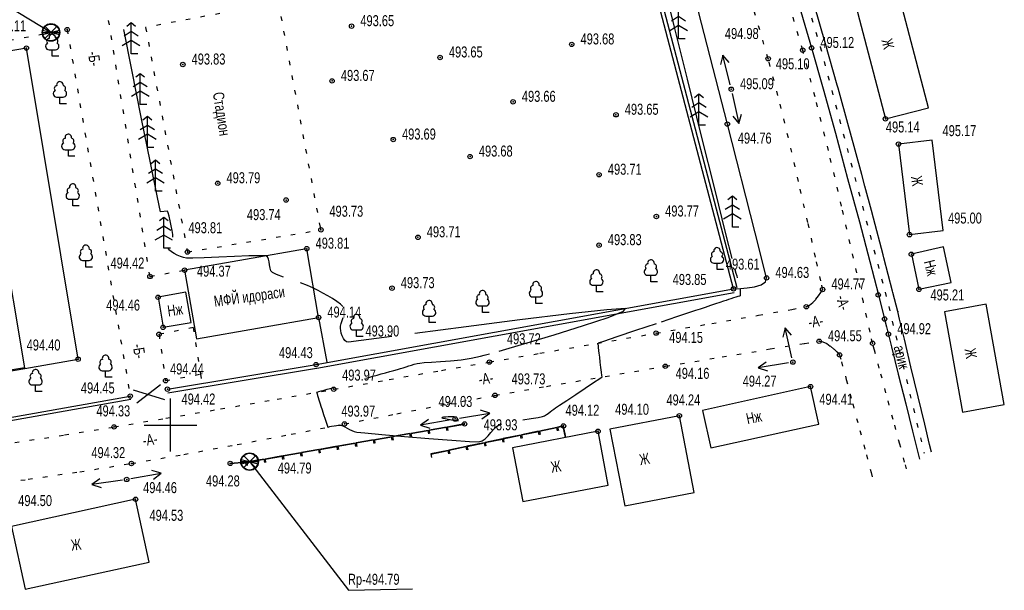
# Model space of a CAD drawing. Extents: x 0 to 667088, y 0 to 6446.
# Tile 4 of 256: x 579 to 691, y 260 to 325. Entities that reach past the tile are written whole.
import ezdxf

# ---------------------------------------------------------------- set-up
doc = ezdxf.new("R2010")
doc.units = 0
doc.header["$MEASUREMENT"] = 0
doc.linetypes.add('CONTI', pattern=[0])
doc.linetypes.add('STROT', pattern=[1.7, 0.5, -1.2])
for name, color, linetype in [('(035) Откосы', 7, 'Continuous'), ('GORIZ0', 32, 'CONTI'), ('NAD_M0', 7, 'CONTI'), ('PI_OT0', 172, 'CONTI'), ('PI_TT0', 5, 'CONTI'), ('SETKR', 2, 'CONTI'), ('SIT_L0', 250, 'CONTI'), ('STR_L0', 6, 'CONTI'), ('USLZN0', 250, 'CONTI'), ('ZAPSK0', 250, 'CONTI')]:
    doc.layers.add(name, color=color, linetype=linetype)
doc.styles.add('SHRFT', font='TXT', dxfattribs={"width": 0.75})
doc.styles.get("Standard").update_dxf_attribs({"font": 'times.ttf'})
doc.linetypes.add('ОГРАДА_ГЛИН', pattern='A,4,["|",Standard,S=0.8,R=0,X=0,Y=-0.8],0.5,["|",Standard,S=0.8,R=0,X=0,Y=-0.8],3.5', length=8)
doc.linetypes.add('ОТКОСЫ_НЕУКР1', pattern='A,0.5,["|",Standard,S=-1.2,R=0,X=0,Y=1.2],1,["|",Standard,S=-0.5,R=0,X=0,Y=0.5],0.5', length=2)

# ---------------------------------------------------------------- blocks, each defined once
blk = doc.blocks.new('BL_333')
at = {"color": 0}
for p, q in [((0, -3), (0, 3)), ((-3, 0), (3, 0))]:
    blk.add_line(p, q, dxfattribs=at)
blk = doc.blocks.new('BL_6')
at = {"color": 0}
for p, q in [((-1, 0), (1, 0)), ((-0.97, 0.25), (0.97, -0.25)), ((-0.97, -0.25), (0.97, 0.25)), ((-0.7, 0.7), (0.7, -0.7)), ((-0.7, -0.7), (0.7, 0.7))]:
    blk.add_line(p, q, dxfattribs=at)
for radius in [1, 0.95]:
    blk.add_circle((0, 0), radius, dxfattribs=at)
blk = doc.blocks.new('BL_101')
at = {"color": 0}
for p, q in [((-0.37, 0.75), (0.37, 0.75)), ((0, 0), (0, 0.75)), ((0.75, 0), (0, 0))]:
    blk.add_line(p, q, dxfattribs=at)
for centre, radius, start, end in [((0, 2.13), 0.37, 355, 195), ((-0.37, 1.14), 0.39, 120, 270), ((-0.34, 1.73), 0.3, 93, 230), ((0.34, 1.73), 0.3, 310, 87), ((0.37, 1.14), 0.39, 270, 60)]:
    blk.add_arc(centre, radius, start, end, dxfattribs=at)
blk = doc.blocks.new('BL_105')
at = {"color": 0}
for p, q in [((0, 3.5), (-0.5, 3.1)), ((0, 2.5), (0, 3.5)), ((0.5, 3.1), (0, 3.5)), ((0, 2.5), (-0.8, 2)), ((0, 1.5), (0, 2.5)), ((0.8, 2), (0, 2.5)), ((0, 1.5), (-1, 0.9)), ((0, 0), (0, 1.5)), ((1, 0.9), (0, 1.5)), ((0.75, 0), (0, 0))]:
    blk.add_line(p, q, dxfattribs=at)

msp = doc.modelspace()

# ---------------------------------------------------------------- linework, layer by layer
at = {"layer": '(035) Откосы', "linetype": 'ОТКОСЫ_НЕУКР1', "flags": 128}
msp.add_lwpolyline([(659.79, 294.5), (660.01, 294.5), (660.58, 294.53), (661.35, 294.6), (662.17, 294.73), (662.91, 294.95), (663.41, 295.28), (663.54, 295.74), (662.25, 300.86), (659.09, 313.2), (654.83, 329.84), (650.21, 347.87), (645.98, 364.36), (642.89, 376.4), (641.69, 381.06)], dxfattribs=at)
at = {"layer": 'GORIZ0', "color": 32}
for points in [[(649.72, 336.73), (649.91, 336.06), (650.09, 335.42), (650.26, 334.82), (650.45, 334.18), (650.64, 333.51), (650.84, 332.82), (651.04, 332.13), (651.23, 331.43), (651.41, 330.75), (651.94, 328.65), (653.04, 324.2), (654.52, 318.3), (656.13, 311.83), (657.66, 305.69), (658.89, 300.76), (659.59, 297.93)], [(649.72, 336.73), (649.91, 336.06), (650.09, 335.42), (650.26, 334.82), (650.45, 334.18), (650.64, 333.51), (650.84, 332.82), (651.04, 332.13), (651.23, 331.43), (651.41, 330.75), (651.94, 328.65), (653.04, 324.2), (654.52, 318.3), (656.13, 311.83), (657.66, 305.69), (658.89, 300.76), (659.59, 297.93)], [(596.17, 300.37), (596.14, 300.67), (596.07, 301.12), (595.96, 301.66), (595.85, 302.22), (595.73, 302.73), (595.63, 303.12), (595.57, 303.32), (594.75, 303.23), (594.41, 304.85), (593.62, 308.79), (592.58, 313.97), (591.49, 319.36), (590.58, 323.91)], [(596.17, 300.37), (596.14, 300.67), (596.07, 301.12), (595.96, 301.66), (595.85, 302.22), (595.73, 302.73), (595.63, 303.12), (595.57, 303.32), (594.75, 303.23), (594.41, 304.85), (593.62, 308.79), (592.58, 313.97), (591.49, 319.36), (590.58, 323.91)], [(608.73, 295.84), (607.94, 296.13), (607.46, 296.35), (607.29, 296.56), (607.19, 296.86), (607.13, 297.21), (607.09, 297.57), (607.02, 297.88), (606.9, 298.12), (606.7, 298.24), (606.05, 298.26), (604.78, 298.23), (603.15, 298.17), (601.37, 298.1), (599.72, 298.04), (598.41, 298), (597.71, 297.99), (597.37, 298.05), (597.01, 298.17), (596.64, 298.33), (596.3, 298.51), (596.01, 298.7), (595.78, 298.88), (595.65, 299.03), (595.63, 299.07), (595.61, 299.11)], [(608.73, 295.84), (607.94, 296.13), (607.46, 296.35), (607.29, 296.56), (607.19, 296.86), (607.13, 297.21), (607.09, 297.57), (607.02, 297.88), (606.9, 298.12), (606.7, 298.24), (606.05, 298.26), (604.78, 298.23), (603.15, 298.17), (601.37, 298.1), (599.72, 298.04), (598.41, 298), (597.71, 297.99), (597.37, 298.05), (597.01, 298.17), (596.64, 298.33), (596.3, 298.51), (596.01, 298.7), (595.78, 298.88), (595.65, 299.03), (595.63, 299.07), (595.61, 299.11)], [(659.93, 296.68), (660.05, 296.3), (660.15, 295.98), (660.22, 295.75)], [(659.93, 296.68), (660.05, 296.3), (660.15, 295.98), (660.22, 295.75)], [(615.46, 292.5), (615.17, 292.77), (614.77, 293.07), (614.28, 293.39), (613.75, 293.72), (613.19, 294.03), (612.64, 294.33), (612.13, 294.59), (611.46, 294.88), (610.63, 295.18)], [(615.46, 292.5), (615.17, 292.77), (614.77, 293.07), (614.28, 293.39), (613.75, 293.72), (613.19, 294.03), (612.64, 294.33), (612.13, 294.59), (611.46, 294.88), (610.63, 295.18)], [(660.55, 294.5), (660.54, 293.9), (660.54, 293.72), (660.46, 293.69), (660.29, 293.63), (660.06, 293.56), (659.79, 293.47), (659.5, 293.37), (659.21, 293.28), (658.96, 293.2), (658.67, 293.1), (658.25, 292.96), (657.74, 292.79), (657.17, 292.6), (656.58, 292.4), (656, 292.21), (655.47, 292.03), (654.68, 291.77), (653.32, 291.31), (651.57, 290.73)], [(660.55, 294.5), (660.54, 293.9), (660.54, 293.72), (660.46, 293.69), (660.29, 293.63), (660.06, 293.56), (659.79, 293.47), (659.5, 293.37), (659.21, 293.28), (658.96, 293.2), (658.67, 293.1), (658.25, 292.96), (657.74, 292.79), (657.17, 292.6), (656.58, 292.4), (656, 292.21), (655.47, 292.03), (654.68, 291.77), (653.32, 291.31), (651.57, 290.73)], [(633.2, 287.45), (636.09, 288.29), (639.44, 289.3), (642.77, 290.34), (645.56, 291.27), (647.31, 291.96), (647.52, 292.28), (645.43, 292.14), (641.16, 291.67), (635.55, 290.99), (629.43, 290.2), (623.64, 289.45)], [(633.2, 287.45), (636.09, 288.29), (639.44, 289.3), (642.77, 290.34), (645.56, 291.27), (647.31, 291.96), (647.52, 292.28), (645.43, 292.14), (641.16, 291.67), (635.55, 290.99), (629.43, 290.2), (623.64, 289.45)], [(621.01, 289.1), (617.54, 288.64), (616.09, 288.46), (615.86, 288.5), (615.67, 288.65), (615.51, 288.88), (615.38, 289.16), (615.28, 289.46), (615.21, 289.76), (615.17, 290.02), (615.18, 290.27), (615.25, 290.57), (615.36, 290.9), (615.48, 291.25)], [(621.01, 289.1), (617.54, 288.64), (616.09, 288.46), (615.86, 288.5), (615.67, 288.65), (615.51, 288.88), (615.38, 289.16), (615.28, 289.46), (615.21, 289.76), (615.17, 290.02), (615.18, 290.27), (615.25, 290.57), (615.36, 290.9), (615.48, 291.25)], [(651, 290.54), (648.68, 289.76), (646.56, 289.05), (645.02, 288.54), (644.43, 288.34)], [(651, 290.54), (648.68, 289.76), (646.56, 289.05), (645.02, 288.54), (644.43, 288.34)], [(644.87, 284.51), (644.85, 284.66), (644.8, 285.05), (644.74, 285.59), (644.67, 286.19), (644.6, 286.76), (644.54, 287.22), (644.51, 287.48), (644.43, 288.34)], [(644.87, 284.51), (644.85, 284.66), (644.8, 285.05), (644.74, 285.59), (644.67, 286.19), (644.6, 286.76), (644.54, 287.22), (644.51, 287.48), (644.43, 288.34)], [(618.06, 284.36), (618.51, 284.49), (618.87, 284.59), (619.33, 284.72), (619.81, 284.85), (620.3, 284.99), (620.78, 285.13), (621.23, 285.25), (621.64, 285.37), (621.99, 285.47), (622.31, 285.56), (622.62, 285.66), (622.93, 285.76), (623.25, 285.86), (623.56, 285.95), (623.88, 286.02), (624.2, 286.08), (624.7, 286.13), (625.5, 286.18), (626.52, 286.25), (627.67, 286.34), (628.87, 286.46), (630.03, 286.63), (631.07, 286.85), (631.49, 286.97), (632.09, 287.13)], [(618.06, 284.36), (618.51, 284.49), (618.87, 284.59), (619.33, 284.72), (619.81, 284.85), (620.3, 284.99), (620.78, 285.13), (621.23, 285.25), (621.64, 285.37), (621.99, 285.47), (622.31, 285.56), (622.62, 285.66), (622.93, 285.76), (623.25, 285.86), (623.56, 285.95), (623.88, 286.02), (624.2, 286.08), (624.7, 286.13), (625.5, 286.18), (626.52, 286.25), (627.67, 286.34), (628.87, 286.46), (630.03, 286.63), (631.07, 286.85), (631.49, 286.97), (632.09, 287.13)], [(635.89, 279.64), (636.84, 279.79), (637.62, 279.92), (638.1, 280.02), (638.33, 280.11), (638.56, 280.23), (638.77, 280.38), (638.98, 280.54), (639.18, 280.7), (639.39, 280.87), (639.6, 281.02), (640.05, 281.31), (640.86, 281.85), (641.88, 282.53), (642.95, 283.24), (643.91, 283.88), (644.6, 284.34), (644.87, 284.51)], [(635.89, 279.64), (636.84, 279.79), (637.62, 279.92), (638.1, 280.02), (638.33, 280.11), (638.56, 280.23), (638.77, 280.38), (638.98, 280.54), (639.18, 280.7), (639.39, 280.87), (639.6, 281.02), (640.05, 281.31), (640.86, 281.85), (641.88, 282.53), (642.95, 283.24), (643.91, 283.88), (644.6, 284.34), (644.87, 284.51)], [(612.47, 282.77), (612.54, 282.79), (612.73, 282.84), (613, 282.92), (613.32, 283.02), (613.66, 283.12), (614, 283.21), (614.29, 283.29), (614.35, 283.31), (614.42, 283.33)], [(612.47, 282.77), (612.54, 282.79), (612.73, 282.84), (613, 282.92), (613.32, 283.02), (613.66, 283.12), (614, 283.21), (614.29, 283.29), (614.35, 283.31), (614.42, 283.33)], [(612.47, 282.77), (612.49, 282.72), (612.53, 282.59), (612.58, 282.4), (612.65, 282.17), (612.73, 281.92), (612.8, 281.68), (612.87, 281.47), (612.96, 281.19), (613.1, 280.76), (613.27, 280.25), (613.44, 279.72), (613.6, 279.26), (613.7, 278.94), (613.74, 278.81)], [(612.47, 282.77), (612.49, 282.72), (612.53, 282.59), (612.58, 282.4), (612.65, 282.17), (612.73, 281.92), (612.8, 281.68), (612.87, 281.47), (612.96, 281.19), (613.1, 280.76), (613.27, 280.25), (613.44, 279.72), (613.6, 279.26), (613.7, 278.94), (613.74, 278.81)], [(628.2, 279.87), (628.07, 279.99), (627.92, 280), (627.69, 279.99), (627.41, 279.98), (627.13, 279.96), (626.88, 279.93), (626.72, 279.9), (626.67, 279.88)], [(628.2, 279.87), (628.07, 279.99), (627.92, 280), (627.69, 279.99), (627.41, 279.98), (627.13, 279.96), (626.88, 279.93), (626.72, 279.9), (626.67, 279.88)], [(626.67, 279.88), (626.79, 279.84), (627.06, 279.78), (627.41, 279.72), (627.79, 279.66), (628.14, 279.6), (628.42, 279.56), (628.56, 279.55), (628.35, 279.74)], [(626.67, 279.88), (626.79, 279.84), (627.06, 279.78), (627.41, 279.72), (627.79, 279.66), (628.14, 279.6), (628.42, 279.56), (628.56, 279.55), (628.35, 279.74)], [(613.74, 278.81), (613.8, 278.83), (613.96, 278.87), (614.18, 278.92), (614.45, 278.97), (614.73, 279.01), (615, 279.03), (615.23, 279.02), (615.45, 278.95), (615.68, 278.84), (615.94, 278.7), (616.2, 278.56), (616.48, 278.42), (616.75, 278.31), (617.03, 278.24), (617.95, 278.16), (619.89, 277.99), (622.44, 277.77), (625.21, 277.54), (627.81, 277.33), (629.83, 277.19), (630.87, 277.15), (631.27, 277.26), (631.62, 277.5), (631.94, 277.83), (632.25, 278.19), (632.56, 278.56), (632.89, 278.88), (633.27, 279.1), (633.38, 279.14), (633.51, 279.18)], [(613.74, 278.81), (613.8, 278.83), (613.96, 278.87), (614.18, 278.92), (614.45, 278.97), (614.73, 279.01), (615, 279.03), (615.23, 279.02), (615.45, 278.95), (615.68, 278.84), (615.94, 278.7), (616.2, 278.56), (616.48, 278.42), (616.75, 278.31), (617.03, 278.24), (617.95, 278.16), (619.89, 277.99), (622.44, 277.77), (625.21, 277.54), (627.81, 277.33), (629.83, 277.19), (630.87, 277.15), (631.27, 277.26), (631.62, 277.5), (631.94, 277.83), (632.25, 278.19), (632.56, 278.56), (632.89, 278.88), (633.27, 279.1), (633.38, 279.14), (633.51, 279.18)]]:
    msp.add_lwpolyline(points, dxfattribs=at)
at = {"layer": 'PI_TT0', "color": 0}
for centre in [(584.17, 323.91), (616.44, 324.3), (579.54, 321.82), (641.43, 322.23), (667.64, 321.58), (668.65, 321.83), (626.49, 320.75), (663.72, 320.61), (597.29, 319.95), (614.23, 318.09), (659.53, 317.15), (634.77, 315.72), (646.45, 314.25), (677.03, 313.79), (659.09, 313.2), (621.17, 311.44), (678.51, 310.93), (629.89, 309.51), (644.53, 307.45), (601.25, 306.48), (609.01, 304.58), (651.03, 302.71), (612.97, 301.2), (623.98, 300.35), (679.76, 300.65), (644.53, 299.46), (597.82, 298.68), (611.36, 299.06), (679.97, 298.43), (593.57, 295.91), (597.49, 296.62), (663.54, 295.74), (621.03, 294.58), (659.79, 294.5), (669.9, 294.43), (676.21, 293.81), (680.83, 294.45), (594.48, 293.55), (668.05, 292.47), (612.7, 291.25), (676.93, 291.08), (594.59, 289.34), (595.05, 290.14), (651, 289.48), (677.37, 289.36), (669.51, 288.56), (675.57, 288.33), (671.83, 287.01), (585.41, 286.52), (612.41, 285.91), (632.09, 286.2), (666.53, 286.19), (652.05, 285.72), (595.34, 284.09), (595.54, 283.12), (614.42, 283.11), (668.53, 283.41), (591.33, 282.34), (632.72, 282.42), (615.64, 279.18), (628.2, 279.74), (629.27, 279.18), (653.64, 280.11), (589.49, 278.84), (640.49, 278.95), (644.41, 278.34), (591.46, 274.69), (602.67, 274.7), (590.92, 272.88), (591.93, 270.63)]:
    msp.add_circle(centre, 0.25, dxfattribs=at)
for p in [(616.44, 324.3), (584.17, 323.91), (579.54, 321.82), (641.43, 322.23), (668.65, 321.83), (626.49, 320.75), (667.64, 321.58), (597.29, 319.95), (663.72, 320.61), (614.23, 318.09), (659.53, 317.15), (634.77, 315.72), (646.45, 314.25), (659.09, 313.2), (677.03, 313.79), (621.17, 311.44), (678.51, 310.93), (629.89, 309.51), (644.53, 307.45), (601.25, 306.48), (609.01, 304.58), (651.03, 302.71), (612.97, 301.2), (679.76, 300.65), (623.98, 300.35), (597.82, 298.68), (611.36, 299.06), (644.53, 299.46), (679.97, 298.43), (597.49, 296.62), (593.57, 295.91), (663.54, 295.74), (621.03, 294.58), (659.79, 294.5), (669.9, 294.43), (680.83, 294.45), (594.48, 293.55), (676.21, 293.81), (668.05, 292.47), (678.42, 291.94), (612.7, 291.25), (676.93, 291.08), (595.05, 290.14), (651, 289.48), (594.59, 289.34), (669.51, 288.56), (675.57, 288.33), (677.37, 289.36), (585.41, 286.52), (632.09, 286.2), (666.53, 286.19), (671.83, 287.01), (612.41, 285.91), (652.05, 285.72), (595.34, 284.09), (595.54, 283.12), (614.42, 283.11), (668.53, 283.41), (591.33, 282.34), (632.72, 282.42), (628.2, 279.74), (653.64, 280.11), (589.49, 278.84), (615.64, 279.18), (629.27, 279.18), (640.49, 278.95), (644.41, 278.34), (591.46, 274.69), (602.67, 274.7), (590.92, 272.88), (591.93, 270.63)]:
    msp.add_point(p, dxfattribs=at)
at = {"layer": 'SIT_L0', "color": 1}
for p, q in [((582.33, 323.59), (575.18126, 327.9121)), ((604.87, 274.9), (616.09244, 260.30571)), ((616.09244, 260.30571), (623.36948, 260.46044))]:
    msp.add_line(p, q, dxfattribs=at)
at = {"layer": 'SIT_L0', "color": 250}
for p, q in [((658.56, 321.03), (658.32, 319.94)), ((659.41, 317.64), (658.56, 321.03)), ((659.29, 320.18), (658.56, 321.03)), ((659.64, 316.66), (660.41, 313.25)), ((659.7, 314.11), (660.41, 313.25)), ((660.41, 313.25), (660.68, 314.33)), ((665.65, 290.09), (665.38, 289.01)), ((666.42, 286.68), (665.65, 290.09)), ((666.36, 289.23), (665.65, 290.09)), ((663.49, 286.19), (662.59, 285.53)), ((666.04, 286.11), (662.59, 285.53)), ((662.59, 285.53), (663.65, 285.2)), ((591.66, 283.05), (595.23, 281.95)), ((594.74, 283.63), (592.09, 281.54)), ((632.14, 280.4), (631.08, 280.73)), ((625.16, 279.69), (624.27, 279.02)), ((627.71, 279.65), (624.27, 279.02)), ((628.69, 279.82), (632.14, 280.4)), ((631.24, 279.74), (632.14, 280.4)), ((625.13, 278.45), (623.16, 278.1)), ((625.14, 278.4), (623.17, 278.06)), ((624.27, 279.02), (625.34, 278.71)), ((625.2, 278.06), (625.13, 278.46)), ((627.2, 278.82), (625.23, 278.47)), ((625.23, 278.47), (625.3, 278.08)), ((627.21, 278.77), (625.24, 278.43)), ((627.27, 278.42), (627.2, 278.82)), ((629.27, 279.18), (627.3, 278.83)), ((627.3, 278.83), (627.37, 278.44)), ((629.28, 279.13), (627.31, 278.79)), ((637.67, 278.35), (635.71, 277.94)), ((637.68, 278.3), (635.72, 277.89)), ((637.75, 277.96), (637.67, 278.35)), ((639.72, 278.78), (637.76, 278.37)), ((637.76, 278.37), (637.85, 277.98)), ((639.73, 278.73), (637.77, 278.32)), ((639.81, 278.4), (639.73, 278.79)), ((640.49, 278.95), (639.82, 278.81)), ((639.82, 278.81), (639.91, 278.42)), ((640.45, 278.89), (639.83, 278.76)), ((640.71, 277.65), (640.45, 278.89)), ((640.76, 277.66), (640.49, 278.95)), ((618.93, 277.37), (616.96, 277.02)), ((618.94, 277.32), (616.97, 276.98)), ((619, 276.97), (618.93, 277.37)), ((621, 277.73), (619.03, 277.38)), ((619.03, 277.38), (619.1, 276.99)), ((621.01, 277.68), (619.04, 277.34)), ((621.06, 277.33), (620.99, 277.73)), ((623.06, 278.09), (621.09, 277.74)), ((621.09, 277.74), (621.16, 277.35)), ((623.07, 278.04), (621.1, 277.7)), ((623.13, 277.69), (623.06, 278.09)), ((623.16, 278.1), (623.23, 277.71)), ((633.56, 277.48), (631.6, 277.07)), ((633.57, 277.43), (631.61, 277.02)), ((633.64, 277.1), (633.56, 277.49)), ((635.61, 277.92), (633.65, 277.51)), ((633.65, 277.51), (633.74, 277.12)), ((635.62, 277.87), (633.66, 277.46)), ((635.7, 277.53), (635.62, 277.92)), ((635.71, 277.94), (635.8, 277.55)), ((612.72, 276.28), (610.75, 275.93)), ((612.73, 276.23), (610.76, 275.89)), ((612.79, 275.88), (612.72, 276.28)), ((614.79, 276.64), (612.82, 276.29)), ((612.82, 276.29), (612.89, 275.9)), ((614.8, 276.59), (612.83, 276.25)), ((614.86, 276.24), (614.79, 276.64)), ((616.86, 277), (614.89, 276.65)), ((614.89, 276.65), (614.96, 276.26)), ((616.87, 276.95), (614.9, 276.61)), ((616.93, 276.61), (616.86, 277.01)), ((616.96, 277.02), (617.03, 276.63)), ((627.39, 276.18), (625.43, 275.77)), ((627.4, 276.13), (625.44, 275.72)), ((627.48, 275.8), (627.4, 276.19)), ((629.45, 276.62), (627.49, 276.21)), ((627.49, 276.21), (627.58, 275.82)), ((629.46, 276.57), (627.5, 276.16)), ((629.53, 276.23), (629.45, 276.62)), ((631.5, 277.05), (629.54, 276.64)), ((629.54, 276.64), (629.63, 276.25)), ((631.51, 277), (629.55, 276.59)), ((631.59, 276.66), (631.51, 277.05)), ((631.6, 277.07), (631.69, 276.68)), ((604.87, 274.9), (604.55, 274.87)), ((606.52, 275.19), (604.87, 274.9)), ((606.53, 275.14), (604.88, 274.85)), ((606.59, 274.79), (606.52, 275.19)), ((608.59, 275.55), (606.62, 275.2)), ((606.62, 275.2), (606.69, 274.81)), ((608.6, 275.5), (606.63, 275.16)), ((608.65, 275.15), (608.58, 275.55)), ((610.65, 275.91), (608.68, 275.56)), ((608.68, 275.56), (608.75, 275.17)), ((610.66, 275.86), (608.69, 275.52)), ((610.72, 275.52), (610.65, 275.92)), ((610.75, 275.93), (610.82, 275.54)), ((625.43, 275.77), (625.52, 275.38)), ((594.85, 273.6), (593.78, 273.91)), ((604.45, 274.86), (602.67, 274.7)), ((604.45, 274.81), (602.67, 274.65)), ((604.48, 274.46), (604.45, 274.86)), ((604.55, 274.87), (604.58, 274.47)), ((604.88, 274.85), (604.55, 274.82)), ((587.88, 272.94), (586.96, 272.31)), ((590.43, 272.81), (586.96, 272.31)), ((591.41, 272.97), (594.85, 273.6)), ((593.96, 272.93), (594.85, 273.6)), ((586.96, 272.31), (588.02, 271.95))]:
    msp.add_line(p, q, dxfattribs=at)
at = {"layer": 'STR_L0', "color": 0}
for points in [[(670.24, 322.29), (668.28, 329.03), (668.26, 329.09), (665.25, 339.35), (665.22, 339.47), (661.58, 351.83), (661.52, 352.04), (657.63, 365.22), (657.34, 366.2), (654.04, 377.43), (654.04, 377.45), (651.24, 386.99), (651.18, 387.19), (649.55, 392.86)], [(666.69, 328.57), (668.65, 321.83), (669.96, 317.18), (671.35, 312.15), (672.74, 307.03), (674.07, 302.09), (675.26, 297.6), (676.23, 293.84), (676.93, 291.08), (677.15, 290.2), (677.71, 287.93), (678.49, 284.83), (679.33, 281.45), (680.1, 278.35), (680.67, 276.08), (680.89, 275.2)], [(673.48, 327.35), (677.03, 313.79), (681.92, 315.04), (678.36, 328.63), (673.48, 327.35)], [(493.85, 323.17), (501.28, 278.78), (494.38, 277.11), (495.36, 270.81), (585.41, 286.52), (579.54, 321.82), (570.29, 320.21), (573.45, 301.14), (531.82, 293.55), (528.27, 312.37), (518.81, 310.62), (522.54, 288.7), (509.62, 286.43), (503.4, 324.79), (493.85, 323.17)], [(682.25, 275.98), (682.04, 276.86), (681.49, 279.14), (680.74, 282.26), (679.93, 285.66), (679.18, 288.78), (678.63, 291.06), (678.42, 291.94), (677.87, 294.1), (677.83, 294.25), (676.86, 298.02), (676.77, 298.37), (675.67, 302.52), (675.43, 303.39), (674.69, 306.15), (674.34, 307.46), (672.95, 312.59), (672.87, 312.86), (671.66, 317.25), (671.55, 317.62), (670.24, 322.28)], [(678.51, 310.92), (679.76, 300.65), (683.58, 301.11), (682.33, 311.38), (678.51, 310.93)], [(597.49, 296.62), (598.86, 288.82), (612.7, 291.25), (611.36, 299.06), (611.33, 299.05), (597.49, 296.62)], [(679.97, 298.43), (680.83, 294.45), (684.48, 295.24), (683.61, 299.26), (679.97, 298.43)], [(594.48, 293.55), (595.05, 290.14), (598.23, 290.67), (597.65, 294.12), (594.48, 293.55)], [(683.74, 291.91), (685.79, 280.53), (690.52, 281.38), (688.47, 292.76), (683.74, 291.91)], [(612.7, 291.25), (613.63, 286.2)], [(656.26, 280.69), (657.2, 276.45), (669.47, 279.17), (668.53, 283.41), (656.26, 280.69)], [(645.77, 278.6), (647.44, 269.9), (655.31, 271.41), (653.64, 280.11), (645.77, 278.6)], [(634.72, 276.48), (635.89, 270.38), (645.58, 272.24), (644.41, 278.34), (634.72, 276.48)], [(577.84, 267.56), (579.39, 260.44), (593.48, 263.51), (591.93, 270.63), (577.84, 267.56)]]:
    msp.add_lwpolyline(points, dxfattribs=at)
at = {"layer": 'STR_L0', "color": 0, "linetype": 'STROT'}
for points in [[(593.57, 295.91), (588.36, 328.12), (587.68, 332.09), (580.06, 372.16), (579.58, 374.32), (576.83, 388.56), (574.41, 387.45), (572.83, 386.72), (573.01, 385.38), (573.18, 384.65), (573.68, 381.88), (573.82, 381.06), (581.84, 337.61), (573.41, 336.01)], [(679.42, 274.07), (679.21, 274.86), (678.66, 276.9), (677.9, 279.68), (677.09, 282.72), (676.33, 285.5), (675.78, 287.54), (675.57, 288.33), (675.29, 289.6), (674.54, 293), (673.42, 297.97), (672.06, 303.89), (670.57, 310.19), (669.05, 316.29), (667.64, 321.58), (665.59, 328.56)], [(578.23, 277.06), (583.86, 277.93), (589.49, 278.84), (595.35, 279.82), (601.58, 280.88), (607.99, 281.99), (614.42, 283.11), (620.7, 284.21), (626.64, 285.25), (632.09, 286.2), (637.81, 287.19), (644.31, 288.32), (651, 289.48), (657.31, 290.58), (662.64, 291.51), (666.41, 292.17), (668.05, 292.47), (668.43, 292.64), (668.8, 292.94), (669.14, 293.32), (669.44, 293.72), (669.68, 294.07), (669.84, 294.33), (669.9, 294.43), (669.69, 295.43), (669.1, 298.11), (668.23, 302.02), (667.17, 306.68), (666.01, 311.65), (664.83, 316.44), (663.72, 320.61), (661.89, 326.88)], [(593.07, 324.16), (597.82, 298.68), (612.97, 301.2), (612.91, 301.5), (608.16, 326.98), (593.07, 324.16)], [(565.89, 320.59), (584.17, 323.91), (591.33, 282.34)], [(593.57, 295.91), (597.49, 296.62)], [(598.47, 290.11), (594.59, 289.34), (595.34, 284.09), (599.31, 284.84)], [(598.47, 290.11), (599.31, 284.84), (599.41, 283.78)], [(573.86, 272.08), (579.74, 272.9), (585.6, 273.76), (591.46, 274.69), (597.4, 275.72), (603.47, 276.84), (609.57, 278), (615.64, 279.18), (621.57, 280.33), (627.3, 281.43), (632.72, 282.42), (638.56, 283.44), (645.21, 284.57), (652.05, 285.72), (658.5, 286.78), (663.96, 287.68), (667.83, 288.3), (669.51, 288.56), (669.92, 288.51), (670.37, 288.3), (670.8, 287.99), (671.2, 287.65), (671.53, 287.34), (671.75, 287.1), (671.83, 287.01), (672.04, 286.23), (672.58, 284.21), (673.32, 281.45), (674.13, 278.44), (674.87, 275.68), (675.41, 273.66), (675.62, 272.87)]]:
    msp.add_lwpolyline(points, dxfattribs=at)
at = {"layer": 'ZAPSK0', "color": 4, "linetype": 'STROT'}
msp.add_lwpolyline([(612.92479, 579.78069), (607.3898, 578.56011), (604.21218, 577.41643), (600.06368, 574.55118), (598.63489, 572.73287), (601.85607, 561.55518), (606.65007, 545.65725), (612.72151, 524.937), (620.69959, 497.26734), (629.69347, 466.17031), (635.13659, 445.37191), (643.20698, 415.90471), (646.4158, 402.29093), (648.46886, 392.97424), (655.43693, 369.93853), (666.13404, 333.36517), (669.64015, 321.94119), (677.0001, 294.13835), (681.42976, 275.85754)], dxfattribs=at)
at = {"layer": 'ZAPSK0', "color": 0, "linetype": 'ОГРАДА_ГЛИН', "ltscale": 0.5}
for points in [[(659.79, 294.5), (648.6, 337.17), (634.66705, 388.93145)], [(612.41, 285.91), (659.79, 294.5)], [(492.06, 265.23), (549.34, 274.89), (591.33, 282.34)]]:
    msp.add_lwpolyline(points, dxfattribs=at)
at = {"layer": 'ZAPSK0', "color": 0}
for points in [[(660.21156, 294.61055), (649.0212, 337.28192), (635.08788, 389.04472)], [(595.60588, 282.72168), (612.47588, 285.51168)]]:
    msp.add_lwpolyline(points, dxfattribs=at)
at = {"layer": 'ZAPSK0', "color": 1, "lineweight": 30}
msp.add_lwpolyline([(519.7176, 291.54673), (576.71916, 301.1208), (579.33629, 285.53906), (522.33474, 275.96499)], close=True, dxfattribs=at)
at = {"layer": 'ZAPSK0', "color": 0, "ltscale": 0.5}
msp.add_lwpolyline([(612.48202, 285.51274), (659.86202, 294.10274)], dxfattribs=at)
at = {"layer": 'ZAPSK0', "color": 0, "linetype": 'ОГРАДА_ГЛИН'}
msp.add_lwpolyline([(595.54, 283.12), (612.41, 285.91)], dxfattribs=at)
at = {"layer": 'ZAPSK0', "color": 0, "linetype": 'ByBlock'}
msp.add_lwpolyline([(492.11791, 264.8866), (549.39938, 274.54685), (591.39084, 281.99711)], dxfattribs=at)

# ---------------------------------------------------------------- block references
at = {"layer": 'SETKR', "color": 112}
msp.add_blockref('BL_333', (595.89, 279.05), dxfattribs=at)
at = {"layer": 'SIT_L0', "color": 1}
msp.add_blockref('BL_6', (582.33, 323.59), dxfattribs=at)
at = {"layer": 'USLZN0', "color": 250}
for name, p in [('BL_105', (653.55, 322.88)), ('BL_105', (591.42, 321.18)), ('BL_101', (582.48, 320.88)), ('BL_105', (592.46, 315.41)), ('BL_101', (583.34457, 315.50988)), ('BL_105', (655.87, 313.09)), ('BL_105', (593.27, 310.55)), ('BL_101', (584.3, 309.54)), ('BL_105', (594.19, 305.59)), ('BL_101', (584.7949, 303.91581)), ('BL_105', (659.66, 301.51)), ('BL_105', (595.13, 299.11)), ('BL_101', (586.29, 296.97)), ('BL_101', (657.92, 296.68)), ('BL_101', (650.41, 295.3)), ('BL_101', (644.23, 294.16)), ('BL_101', (637.37, 292.84)), ('BL_101', (631.3, 291.81)), ('BL_101', (625.24, 290.67)), ('BL_101', (617.02, 289.1)), ('BL_101', (588.52, 284.47)), ('BL_101', (580.58, 282.86))]:
    msp.add_blockref(name, p, dxfattribs=at)
at = {"layer": 'USLZN0', "color": 1}
msp.add_blockref('BL_6', (604.87, 274.9), dxfattribs=at)

# ---------------------------------------------------------------- texts
at = {"layer": 'NAD_M0', "color": 7, "style": 'SHRFT', "width": 0.75}
for s, rotation, p in [('Ж', 284, (676.56, 322.7)), ('-Б-', 278, (586.51, 321.35)), ('Стадион', 279, (600.69, 316.72)), ('Ж', 278, (679.92, 307.23)), ('Нж', 284, (681.37734, 297.5875)), ('МФЙ идораси', 8, (600.91622, 292.45282)), ('-А-', 285, (671.41, 293.59)), ('Нж', 8, (595.64135, 291.37288)), ('-А-', 8, (668.37235, 290.07857)), ('-Б-', 279, (591.59293, 288.15132)), ('арик', 284, (677.94, 287.91)), ('Ж', 279, (686.01, 287.66)), ('-А-', 8, (630.95, 283.6)), ('Нж', 12, (661.38, 279.13)), ('-А-', 8, (592.83, 276.66)), ('Ж', 9, (639.16, 273.64)), ('Ж', 10, (649.22, 274.49)), ('Ж', 7, (584.68, 264.79))]:
    msp.add_text(s, height=1.25, rotation=rotation, dxfattribs=at).set_placement(p)
at = {"layer": 'NAD_M0', "color": 1, "style": 'SHRFT', "width": 0.75}
msp.add_text('Rp-494.79', height=1.25, dxfattribs=at).set_placement((616.03, 260.93))
at = {"layer": 'PI_OT0', "color": 0, "style": 'SHRFT', "width": 0.75}
for s, p in [('493.65', (617.44, 324.3)), ('494.11', (575.67678, 323.71355)), ('494.98', (658.81028, 322.84303)), ('493.68', (642.43, 322.23)), ('495.12', (669.65, 321.83)), ('493.65', (627.49, 320.75)), ('493.83', (598.29, 319.95)), ('495.10', (664.58761, 319.40754)), ('493.67', (615.23, 318.09)), ('495.09', (660.53, 317.15)), ('493.66', (635.77, 315.72)), ('493.65', (647.45, 314.25)), ('495.14', (677.07855, 312.23989)), ('495.17', (683.50887, 311.82363)), ('493.69', (622.17, 311.44)), ('494.76', (660.27694, 310.97697)), ('493.68', (630.89, 309.51)), ('493.71', (645.53, 307.45)), ('493.79', (602.25, 306.48)), ('493.73', (613.92864, 302.68425)), ('493.77', (652.03, 302.71)), ('493.74', (604.56443, 302.30209)), ('495.00', (684.13702, 301.90791)), ('493.81', (597.92812, 300.81361)), ('493.71', (624.98, 300.35)), ('493.83', (645.53, 299.46)), ('493.81', (612.36, 299.06)), ('494.42', (589.0869, 296.80288)), ('493.61', (658.92, 296.68)), ('494.37', (598.89817, 295.88509)), ('493.85', (652.88543, 294.94314)), ('494.63', (664.54, 295.74)), ('493.73', (622.03, 294.58)), ('494.77', (670.9, 294.43)), ('495.21', (682.137, 293.18733)), ('494.46', (588.59893, 292.03587)), ('494.14', (613.7, 291.25)), ('494.92', (678.37, 289.36)), ('493.90', (618.02, 289.1)), ('493.72', (634.07381, 288.21478)), ('494.15', (652.48634, 288.36975)), ('494.55', (670.51, 288.56)), ('494.40', (579.57179, 287.50955)), ('494.43', (608.20407, 286.64288)), ('494.44', (595.84325, 284.7902)), ('493.97', (615.36786, 284.09418)), ('494.16', (653.21877, 284.29412)), ('494.45', (585.72497, 282.63708)), ('493.73', (634.60364, 283.66385)), ('494.27', (660.83405, 283.41164)), ('494.42', (597.14357, 281.37682)), ('494.03', (626.31262, 281.10322)), ('494.24', (652.17639, 281.27881)), ('494.41', (669.52854, 281.35123)), ('494.33', (587.486, 280.03298)), ('493.97', (615.28375, 280.00584)), ('494.12', (640.72461, 280.10581)), ('494.10', (646.35933, 280.21748)), ('493.93', (631.4304, 278.45703)), ('494.32', (586.91799, 275.29899)), ('494.79', (608.06507, 273.55328)), ('494.28', (599.92009, 272.08764)), ('494.46', (592.78797, 271.32747)), ('494.50', (578.61, 269.86)), ('494.53', (593.50752, 268.18807))]:
    msp.add_text(s, height=1.25, dxfattribs=at).set_placement(p)

doc.saveas('drawing.dxf')
